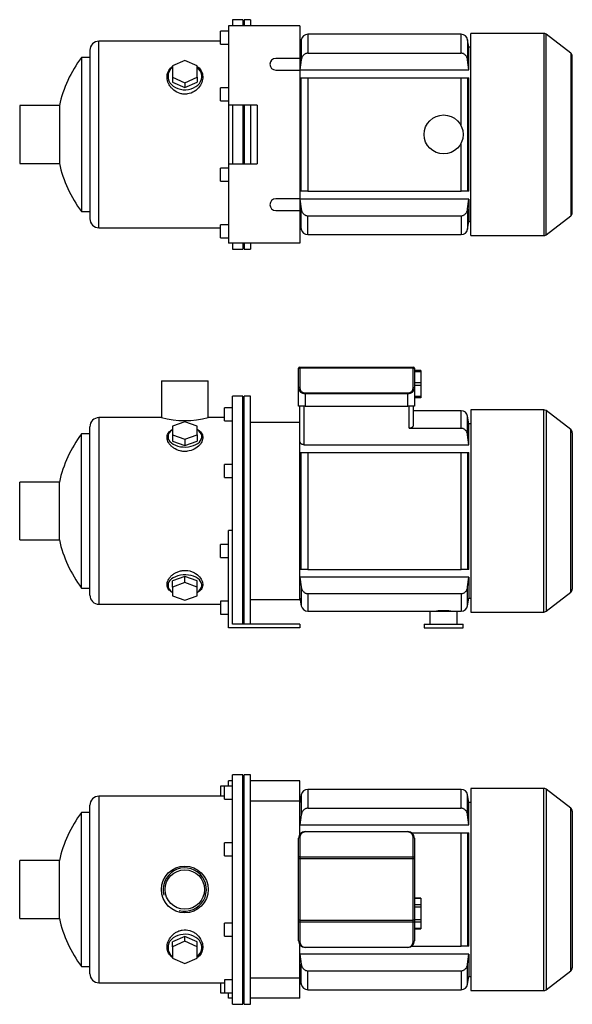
# Model space of a CAD drawing. Header units: millimetres. Extents: x 156 to 1176, y 17 to 796.
# Tile 1 of 2: x 156 to 581, y 39 to 796. Entities that reach past the tile are written whole.
import ezdxf

# ---------------------------------------------------------------- set-up
doc = ezdxf.new("R2010")
doc.units = ezdxf.units.MM
for name, color, linetype in [('BASETTA_MEC_80_T', 7, 'Continuous'), ('CARCASSA_MEC_80-', 7, 'Continuous'), ('COPRIVENTOLA_MEC', 7, 'Continuous'), ('CORPO_MH_3-5_[4]', 7, 'Continuous'), ('FLANGIA_MOTORE_T', 7, 'Continuous'), ('PIEDINO_MEC_80_I', 7, 'Continuous'), ('STAFFA_3-5-9_INT', 7, 'Continuous'), ('螺栓_：_六角头_-_M20.0', 7, 'Continuous')]:
    doc.layers.add(name, color=color, linetype=linetype)

# ---------------------------------------------------------------- blocks, each defined once
blk = doc.blocks.new('SE1')
at = {"layer": 'BASETTA_MEC_80_T', "color": 7, "linetype": 'Continuous'}
for p, q in [((370.27, 151.74), (370.27, 166.72)), ((371.07, 167.28), (371.07, 152.3)), ((375.27, 171.72), (454.27, 171.72)), ((375.27, 171.72), (375.27, 171.48)), ((454.27, 171.48), (375.27, 171.48)), ((454.27, 171.72), (454.27, 171.48)), ((458.47, 152.3), (458.47, 167.28)), ((459.27, 166.72), (459.27, 151.74)), ((370.27, 150.89), (370.27, 151.74)), ((371.07, 152.3), (458.47, 152.3)), ((371.07, 152.3), (371.07, 150.89)), ((458.47, 150.89), (458.47, 152.3)), ((459.27, 151.74), (459.27, 150.89)), ((370.27, 103.54), (370.27, 150.89)), ((371.07, 150.89), (370.27, 150.89)), ((458.47, 150.89), (371.07, 150.89)), ((371.07, 150.89), (371.07, 103.54)), ((458.47, 103.54), (458.47, 150.89)), ((459.27, 150.89), (458.47, 150.89)), ((459.27, 150.89), (459.27, 103.54)), ((370.27, 102.69), (370.27, 103.54)), ((371.07, 103.54), (370.27, 103.54)), ((370.27, 87.72), (370.27, 102.69)), ((371.07, 103.54), (458.47, 103.54)), ((371.07, 103.54), (371.07, 102.13)), ((458.47, 102.13), (371.07, 102.13)), ((371.07, 102.13), (371.07, 87.15)), ((458.47, 102.13), (458.47, 103.54)), ((459.27, 103.54), (458.47, 103.54)), ((458.47, 87.15), (458.47, 102.13)), ((459.27, 103.54), (459.27, 102.69)), ((459.27, 102.69), (459.27, 87.72)), ((375.27, 82.95), (454.27, 82.95)), ((375.27, 82.95), (375.27, 82.72)), ((454.27, 82.72), (375.27, 82.72)), ((454.27, 82.95), (454.27, 82.72))]:
    blk.add_line(p, q, dxfattribs=at)
for centre, radius, start, end in [((375.27, 166.72), 5, 90, 180), ((375.27, 167.28), 4.2, 90, 180), ((454.27, 166.72), 5, 0, 90), ((454.27, 167.28), 4.2, 0, 90), ((375.27, 87.72), 5, 180, 270), ((375.27, 87.15), 4.2, 180, 270), ((454.27, 87.72), 5, 270, 0), ((454.27, 87.15), 4.2, 270, 0)]:
    blk.add_arc(centre, radius, start, end, dxfattribs=at)
for centre, major_axis, start_param, end_param in [((371.07, 166.72), (-0.8, 0), 4.712389, 6.283185), ((458.47, 166.72), (0.8, 0), 0, 1.570796), ((371.07, 151.74), (0.8, 0), 1.570796, 3.141593), ((458.47, 151.74), (0.8, 0), 0, 1.570796), ((371.07, 102.69), (0.8, 0), 3.141593, 4.712389), ((458.47, 102.69), (0.8, 0), 4.712389, 6.283185), ((371.07, 87.72), (0.8, 0), 3.141593, 4.712389), ((458.47, 87.72), (-0.8, 0), 1.570796, 3.141593)]:
    blk.add_ellipse(centre, major_axis=major_axis, ratio=0.707107, start_param=start_param, end_param=end_param, dxfattribs=at)
at = {"layer": 'CARCASSA_MEC_80-', "color": 7, "linetype": 'Continuous'}
for p, q in [((372.31, 200.08), (371.27, 194.22)), ((372.31, 200.08), (372.31, 184.53)), ((377.23, 204.22), (377.23, 189.7)), ((495.31, 204.22), (377.23, 204.22)), ((495.31, 189.7), (495.31, 204.22)), ((500.24, 184.53), (500.24, 200.08)), ((501.27, 194.22), (500.24, 200.08)), ((377.23, 189.7), (495.31, 189.7)), ((501.27, 176.85), (501.27, 194.22)), ((502.77, 194.22), (501.27, 194.22)), ((372.31, 184.53), (371.27, 176.85)), ((501.27, 176.85), (500.24, 184.53)), ((371.27, 176.85), (501.27, 176.85)), ((457.27, 170.72), (495.31, 170.72)), ((495.31, 83.72), (495.31, 170.72)), ((495.31, 170.72), (500.24, 170.72)), ((500.24, 170.72), (501.27, 170.72)), ((500.24, 170.72), (500.24, 83.72)), ((501.27, 83.72), (501.27, 170.72)), ((457.27, 83.72), (495.31, 83.72)), ((500.24, 83.72), (495.31, 83.72)), ((501.27, 83.72), (500.24, 83.72)), ((501.27, 77.58), (371.27, 77.58)), ((500.24, 69.9), (501.27, 77.58)), ((501.27, 77.58), (501.27, 60.22)), ((372.31, 54.35), (372.31, 69.9)), ((500.24, 54.35), (500.24, 69.9)), ((377.23, 64.73), (495.31, 64.73)), ((377.23, 50.22), (377.23, 64.73)), ((495.31, 64.73), (495.31, 50.22)), ((371.27, 60.22), (372.31, 54.35)), ((500.24, 54.35), (501.27, 60.22)), ((501.27, 60.22), (502.77, 60.22)), ((377.23, 50.22), (495.31, 50.22))]:
    blk.add_line(p, q, dxfattribs=at)
for centre, start, end in [((377.23, 199.22), 90, 170), ((495.31, 199.22), 10, 90), ((377.23, 55.22), 190, 270), ((495.31, 55.22), 270, 350)]:
    blk.add_arc(centre, 5, start, end, dxfattribs=at)
for points, knots in [([(377.23, 189.7), (376.9, 189.7), (376.58, 189.66), (375.96, 189.51), (375.65, 189.39), (375.07, 189.1), (374.79, 188.93), (374.28, 188.52), (374.05, 188.3), (373.63, 187.81), (373.43, 187.54), (373.09, 186.99), (372.95, 186.7), (372.69, 186.11), (372.59, 185.8), (372.42, 185.17), (372.35, 184.85), (372.31, 184.53)], [0, 0, 0, 0, 0.125, 0.125, 0.25, 0.25, 0.375, 0.375, 0.5, 0.5, 0.625, 0.625, 0.75, 0.75, 0.875, 0.875, 1, 1, 1, 1]), ([(500.24, 184.53), (500.15, 185.17), (499.98, 185.8), (499.61, 186.69), (499.46, 186.98), (499.12, 187.54), (498.93, 187.8), (498.51, 188.29), (498.27, 188.52), (497.76, 188.92), (497.49, 189.1), (497.05, 189.32), (496.9, 189.38), (496.6, 189.49), (496.44, 189.54), (495.97, 189.66), (495.64, 189.7), (495.31, 189.7)], [0, 0, 0, 0, 0.25, 0.25, 0.375, 0.375, 0.5, 0.5, 0.625, 0.625, 0.75, 0.75, 0.8125, 0.8125, 0.875, 0.875, 1, 1, 1, 1]), ([(372.31, 69.9), (372.4, 69.26), (372.56, 68.63), (372.94, 67.74), (373.09, 67.45), (373.43, 66.89), (373.62, 66.63), (374.04, 66.14), (374.28, 65.91), (374.79, 65.51), (375.06, 65.33), (375.49, 65.11), (375.64, 65.05), (375.95, 64.94), (376.1, 64.89), (376.58, 64.77), (376.9, 64.73), (377.23, 64.73)], [0, 0, 0, 0, 0.25, 0.25, 0.375, 0.375, 0.5, 0.5, 0.625, 0.625, 0.75, 0.75, 0.8125, 0.8125, 0.875, 0.875, 1, 1, 1, 1]), ([(495.31, 64.73), (495.64, 64.73), (495.96, 64.77), (496.59, 64.92), (496.9, 65.04), (497.48, 65.33), (497.75, 65.5), (498.26, 65.91), (498.5, 66.13), (498.92, 66.62), (499.11, 66.89), (499.45, 67.44), (499.6, 67.73), (499.85, 68.32), (499.96, 68.63), (500.13, 69.26), (500.19, 69.58), (500.24, 69.9)], [0, 0, 0, 0, 0.125, 0.125, 0.25, 0.25, 0.375, 0.375, 0.5, 0.5, 0.625, 0.625, 0.75, 0.75, 0.875, 0.875, 1, 1, 1, 1])]:
    blk.add_open_spline(points, degree=3, knots=knots, dxfattribs=at)
blk.add_open_spline([(371.27, 77.58), (371.61, 75.02), (371.95, 72.46), (372.31, 69.9)], degree=3, dxfattribs=at)
at = {"layer": 'COPRIVENTOLA_MEC', "color": 7, "linetype": 'Continuous'}
for p, q in [((502.77, 204.97), (502.77, 49.47)), ((558.75, 204.97), (502.77, 204.97)), ((558.75, 49.47), (558.75, 204.97)), ((560.58, 204.35), (560.58, 50.09)), ((579.6, 189.75), (560.58, 204.35)), ((579.6, 64.68), (579.6, 189.75)), ((580.77, 187.37), (580.77, 67.06)), ((560.58, 50.09), (579.6, 64.68)), ((502.77, 49.47), (558.75, 49.47))]:
    blk.add_line(p, q, dxfattribs=at)
for centre, start, end in [((558.75, 201.97), 52.5, 90), ((577.77, 187.37), 0, 52.5), ((577.77, 67.06), 307.5, 0), ((558.75, 52.47), 270, 307.5)]:
    blk.add_arc(centre, 3, start, end, dxfattribs=at)
at = {"layer": 'CORPO_MH_3-5_[4]', "color": 7, "linetype": 'Continuous'}
for p, q in [((319.27, 38.97), (319.27, 215.47)), ((327.27, 215.47), (319.27, 215.47)), ((327.27, 38.97), (327.27, 215.47)), ((313.27, 196.59), (313.27, 206.59)), ((319.27, 206.59), (313.27, 206.59)), ((216.67, 198.97), (216.67, 55.47)), ((313.27, 198.97), (216.67, 198.97)), ((209.67, 62.47), (209.67, 191.97)), ((313.27, 196.59), (319.27, 196.59)), ((203.12, 67.97), (203.12, 186.47)), ((209.67, 186.47), (203.12, 186.47)), ((313.27, 153.02), (313.27, 163.02)), ((319.27, 163.02), (313.27, 163.02)), ((313.27, 153.02), (319.27, 153.02)), ((155.67, 104.97), (155.67, 149.47)), ((186.18, 149.47), (155.67, 149.47)), ((186.18, 104.97), (186.18, 149.47)), ((155.67, 104.97), (186.18, 104.97)), ((313.27, 91.41), (313.27, 101.41)), ((319.27, 101.41), (313.27, 101.41)), ((282.77, 91.22), (273.27, 86.9)), ((292.27, 86.9), (282.77, 91.22)), ((282.77, 87.53), (282.77, 91.22)), ((313.27, 91.41), (319.27, 91.41)), ((282.77, 87.53), (273.27, 83.21)), ((273.27, 83.21), (273.27, 86.9)), ((292.27, 83.21), (282.77, 87.53)), ((292.27, 83.21), (292.27, 86.9)), ((273.27, 83.21), (273.27, 74.56)), ((292.27, 74.56), (292.27, 83.21)), ((273.27, 74.56), (282.77, 70.24)), ((282.77, 70.24), (292.27, 74.56)), ((203.12, 67.97), (209.67, 67.97)), ((216.67, 55.47), (313.27, 55.47)), ((313.27, 57.84), (313.27, 47.84)), ((319.27, 57.84), (313.27, 57.84)), ((313.27, 47.84), (319.27, 47.84)), ((319.27, 38.97), (327.27, 38.97))]:
    blk.add_line(p, q, dxfattribs=at)
for radius in [18, 15.15]:
    blk.add_circle((282.67, 127.22), radius, dxfattribs=at)
for centre, radius, start, end in [((216.67, 191.97), 7, 90, 180), ((283.67, 127.22), 100, 143.66538, 167.14409), ((282.67, 127.22), 16.62, 255, 195), ((283.67, 127.22), 100, 192.85591, 216.33462), ((216.67, 62.47), 7, 180, 270)]:
    blk.add_arc(centre, radius, start, end, dxfattribs=at)
for start_param, end_param in [(2.390244, 6.283185), (0, 0.751348)]:
    blk.add_ellipse((282.77, 82.58), major_axis=(-13, 0), ratio=0.788011, start_param=start_param, end_param=end_param, dxfattribs=at)
blk.add_open_spline([(273.27, 74.83), (272.91, 75.09), (272.57, 75.38), (271.68, 76.21), (271.19, 76.79), (269.91, 78.65), (269.36, 80.02), (268.91, 82.97), (269.01, 84.49), (269.86, 87.57), (270.59, 89.06), (272.14, 91.15), (272.72, 91.81), (274.02, 93.02), (274.74, 93.59), (276.3, 94.58), (277.13, 95), (278.87, 95.67), (279.81, 95.93), (282.64, 96.37), (284.61, 96.24), (287.34, 95.45), (288.23, 95.09), (289.87, 94.21), (290.65, 93.7), (292.78, 91.98), (293.93, 90.62), (295.63, 87.71), (296.18, 86.15), (296.63, 83.1), (296.53, 81.58), (295.69, 78.77), (294.95, 77.45), (293.45, 75.79), (292.9, 75.29), (292.3, 74.84)], degree=3, knots=[0.1389216, 0.1389216, 0.1389216, 0.1389216, 0.15625, 0.15625, 0.1875, 0.1875, 0.25, 0.25, 0.3125, 0.3125, 0.375, 0.375, 0.40625, 0.40625, 0.4375, 0.4375, 0.46875, 0.46875, 0.5, 0.5, 0.5625, 0.5625, 0.59375, 0.59375, 0.625, 0.625, 0.6875, 0.6875, 0.75, 0.75, 0.8125, 0.8125, 0.875, 0.875, 0.9041554, 0.9041554, 0.9041554, 0.9041554], dxfattribs=at)
at = {"layer": 'FLANGIA_MOTORE_T', "color": 7, "linetype": 'Continuous'}
for p, q in [((328.27, 213.97), (327.27, 213.97)), ((328.27, 38.97), (328.27, 215.47)), ((333.27, 215.47), (328.27, 215.47)), ((333.27, 38.97), (333.27, 215.47)), ((371.27, 195.22), (333.27, 195.22)), ((371.27, 169.72), (371.27, 195.22)), ((371.27, 59.22), (371.27, 84.72)), ((333.27, 59.22), (371.27, 59.22)), ((327.27, 40.47), (328.27, 40.47)), ((328.27, 38.97), (333.27, 38.97))]:
    blk.add_line(p, q, dxfattribs=at)
at = {"layer": 'STAFFA_3-5-9_INT', "color": 7, "linetype": 'Continuous'}
for p, q in [((310.27, 206.59), (310.27, 198.97)), ((313.27, 206.59), (310.27, 206.59)), ((319.27, 210.72), (316.27, 210.72)), ((316.27, 206.59), (316.27, 210.72)), ((371.27, 210.72), (333.27, 210.72)), ((371.27, 195.22), (371.27, 210.72)), ((310.27, 55.47), (310.27, 47.84)), ((371.27, 43.72), (371.27, 59.22)), ((310.27, 47.84), (313.27, 47.84)), ((316.27, 43.72), (316.27, 47.84)), ((319.27, 43.72), (316.27, 43.72)), ((371.27, 43.72), (333.27, 43.72))]:
    blk.add_line(p, q, dxfattribs=at)
at = {"layer": '螺栓_：_六角头_-_M20.0', "color": 7, "linetype": 'Continuous'}
for p, q in [((464.27, 120.67), (459.27, 120.67)), ((464.27, 120.4), (459.27, 120.4)), ((464.27, 115.49), (459.27, 115.49)), ((464.27, 113.76), (459.27, 113.76)), ((464.27, 120.67), (464.27, 120.4)), ((464.27, 120.4), (464.27, 115.49)), ((464.27, 115.49), (464.27, 113.76)), ((464.27, 113.76), (464.27, 103.95)), ((464.27, 103.95), (459.27, 103.95)), ((464.27, 102.22), (459.27, 102.22)), ((464.27, 103.95), (464.27, 102.22)), ((464.27, 102.22), (464.27, 97.31)), ((464.27, 97.31), (459.27, 97.31)), ((459.27, 97.04), (464.27, 97.04)), ((464.27, 97.31), (464.27, 97.04))]:
    blk.add_line(p, q, dxfattribs=at)
blk = doc.blocks.new('SE2')
at = {"layer": 'BASETTA_MEC_80_T', "color": 7, "linetype": 'Continuous'}
for p, q in [((370.27, 527.66), (370.27, 528.01)), ((370.27, 512.68), (370.27, 527.66)), ((371.07, 528.81), (458.47, 528.81)), ((371.07, 528.81), (371.07, 528.22)), ((458.47, 528.22), (371.07, 528.22)), ((371.07, 528.22), (371.07, 513.24)), ((458.47, 528.22), (458.47, 528.81)), ((458.47, 513.24), (458.47, 528.22)), ((459.27, 528.01), (459.27, 527.66)), ((459.27, 527.66), (459.27, 512.68)), ((370.27, 498.81), (370.27, 512.68)), ((375.27, 509.04), (454.27, 509.04)), ((375.27, 509.04), (375.27, 508.48)), ((375.27, 508.48), (375.27, 498.81)), ((454.27, 508.48), (375.27, 508.48)), ((454.27, 509.04), (454.27, 508.48)), ((454.27, 498.81), (454.27, 508.48)), ((459.27, 512.68), (459.27, 498.81)), ((375.27, 498.81), (370.27, 498.81)), ((375.27, 498.81), (454.27, 498.81)), ((459.27, 498.81), (454.27, 498.81))]:
    blk.add_line(p, q, dxfattribs=at)
for centre, radius, start, end in [((371.07, 528.01), 0.8, 90, 180), ((458.47, 528.01), 0.8, 0, 90), ((375.27, 513.24), 4.2, 180, 270), ((454.27, 513.24), 4.2, 270, 0)]:
    blk.add_arc(centre, radius, start, end, dxfattribs=at)
for centre, major_axis, ratio, start_param, end_param in [((371.07, 527.66), (0.8, 0), 0.707107, 1.570796, 3.141593), ((458.47, 527.66), (0.8, 0), 0.707107, 0, 1.570796), ((371.07, 512.68), (0.8, 0), 0.707107, 1.570796, 3.141593), ((375.27, 512.68), (5, 0), 0.84, 3.141593, 4.712389), ((454.27, 512.68), (5, 0), 0.84, 4.712389, 6.283185), ((458.47, 512.68), (-0.8, 0), 0.707107, 3.141593, 4.712389)]:
    blk.add_ellipse(centre, major_axis=major_axis, ratio=ratio, start_param=start_param, end_param=end_param, dxfattribs=at)
at = {"layer": 'CARCASSA_MEC_80-', "color": 7, "linetype": 'Continuous'}
for p, q in [((371.27, 472.93), (371.27, 498.81)), ((374.27, 498.81), (374.27, 469.27)), ((455.27, 481.85), (455.27, 498.81)), ((458.27, 498.81), (458.27, 483.8)), ((495.31, 495.31), (458.27, 495.31)), ((495.31, 481.85), (495.31, 495.31)), ((500.24, 476.77), (500.24, 491.18)), ((501.27, 485.31), (500.24, 491.18)), ((501.27, 469.27), (501.27, 485.31)), ((502.77, 485.31), (501.27, 485.31)), ((455.27, 481.85), (495.31, 481.85)), ((501.27, 469.27), (500.24, 476.77)), ((371.27, 463.31), (372.31, 463.31)), ((372.31, 373.31), (372.31, 463.31)), ((372.31, 463.31), (377.23, 463.31)), ((374.27, 469.27), (501.27, 469.27)), ((377.23, 463.31), (495.31, 463.31)), ((377.23, 463.31), (377.23, 373.31)), ((495.31, 373.31), (495.31, 463.31)), ((495.31, 463.31), (500.24, 463.31)), ((500.24, 463.31), (501.27, 463.31)), ((500.24, 463.31), (500.24, 373.31)), ((501.27, 373.31), (501.27, 463.31)), ((372.31, 373.31), (371.27, 373.31)), ((377.23, 373.31), (372.31, 373.31)), ((377.23, 373.31), (495.31, 373.31)), ((500.24, 373.31), (495.31, 373.31)), ((501.27, 373.31), (500.24, 373.31)), ((501.27, 367.35), (371.27, 367.35)), ((371.27, 367.35), (372.31, 359.85)), ((500.24, 359.85), (501.27, 367.35)), ((501.27, 367.35), (501.27, 351.31)), ((372.31, 359.85), (372.31, 345.44)), ((500.24, 345.44), (500.24, 359.85)), ((371.27, 351.31), (372.31, 345.44)), ((377.23, 354.78), (495.31, 354.78)), ((377.23, 354.78), (377.23, 341.31)), ((495.31, 354.78), (495.31, 341.31)), ((500.24, 345.44), (501.27, 351.31)), ((501.27, 351.31), (502.77, 351.31)), ((377.23, 341.31), (471.27, 341.31)), ((492.27, 341.31), (495.31, 341.31))]:
    blk.add_line(p, q, dxfattribs=at)
for centre, radius, start, end in [((495.31, 490.31), 5, 10, 90), ((377.23, 346.31), 5, 190, 270), ((481.77, 264.49), 77.01, 85.9047, 94.0953), ((495.31, 346.31), 5, 270, 350)]:
    blk.add_arc(centre, radius, start, end, dxfattribs=at)
for points, knots in [([(458.27, 483.8), (458.27, 483.57), (458.21, 483.35), (458.01, 483.01), (457.93, 482.9), (457.73, 482.7), (457.61, 482.6), (457.35, 482.41), (457.21, 482.32), (456.88, 482.16), (456.71, 482.09), (456.32, 481.97), (456.12, 481.92), (455.71, 481.86), (455.49, 481.85), (455.27, 481.85)], [0, 0, 0, 0, 0.25, 0.25, 0.375, 0.375, 0.5, 0.5, 0.625, 0.625, 0.75, 0.75, 0.875, 0.875, 1, 1, 1, 1]), ([(500.24, 476.77), (500.15, 477.41), (499.98, 478.03), (499.6, 478.91), (499.45, 479.19), (499.11, 479.74), (498.92, 480), (498.49, 480.48), (498.25, 480.7), (497.74, 481.09), (497.47, 481.26), (497.04, 481.48), (496.89, 481.54), (496.58, 481.65), (496.43, 481.7), (495.96, 481.81), (495.64, 481.85), (495.31, 481.85)], [0, 0, 0, 0, 0.25, 0.25, 0.375, 0.375, 0.5, 0.5, 0.625, 0.625, 0.75, 0.75, 0.8125, 0.8125, 0.875, 0.875, 1, 1, 1, 1]), ([(374.27, 469.27), (374.05, 469.27), (373.82, 469.29), (373.39, 469.37), (373.19, 469.44), (372.8, 469.59), (372.62, 469.68), (372.3, 469.88), (372.16, 469.99), (371.91, 470.23), (371.79, 470.35), (371.61, 470.6), (371.53, 470.74), (371.4, 471), (371.35, 471.14), (371.29, 471.41), (371.27, 471.55), (371.27, 471.68)], [0, 0, 0, 0, 0.125, 0.125, 0.25, 0.25, 0.375, 0.375, 0.5, 0.5, 0.625, 0.625, 0.75, 0.75, 0.875, 0.875, 1, 1, 1, 1]), ([(372.31, 359.85), (372.4, 359.21), (372.57, 358.6), (372.95, 357.72), (373.1, 357.43), (373.44, 356.88), (373.63, 356.63), (374.06, 356.15), (374.29, 355.92), (374.8, 355.53), (375.07, 355.36), (375.51, 355.14), (375.66, 355.08), (375.96, 354.97), (376.12, 354.93), (376.58, 354.81), (376.91, 354.78), (377.23, 354.78)], [0, 0, 0, 0, 0.25, 0.25, 0.375, 0.375, 0.5, 0.5, 0.625, 0.625, 0.75, 0.75, 0.8125, 0.8125, 0.875, 0.875, 1, 1, 1, 1]), ([(495.31, 354.78), (495.64, 354.78), (495.96, 354.81), (496.58, 354.96), (496.89, 355.07), (497.46, 355.35), (497.73, 355.52), (498.25, 355.92), (498.48, 356.14), (498.91, 356.61), (499.1, 356.87), (499.44, 357.42), (499.59, 357.7), (499.85, 358.29), (499.96, 358.6), (500.13, 359.22), (500.19, 359.53), (500.24, 359.85)], [0, 0, 0, 0, 0.125, 0.125, 0.25, 0.25, 0.375, 0.375, 0.5, 0.5, 0.625, 0.625, 0.75, 0.75, 0.875, 0.875, 1, 1, 1, 1])]:
    blk.add_open_spline(points, degree=3, knots=knots, dxfattribs=at)
at = {"layer": 'COPRIVENTOLA_MEC', "color": 7, "linetype": 'Continuous'}
for p, q in [((502.77, 496.06), (502.77, 340.56)), ((558.75, 496.06), (502.77, 496.06)), ((558.75, 340.56), (558.75, 496.06)), ((560.58, 495.44), (560.58, 341.18)), ((579.6, 480.85), (560.58, 495.44)), ((579.6, 355.77), (579.6, 480.85)), ((580.77, 478.47), (580.77, 358.15)), ((560.58, 341.18), (579.6, 355.77)), ((502.77, 340.56), (558.75, 340.56))]:
    blk.add_line(p, q, dxfattribs=at)
for centre, start, end in [((558.75, 493.06), 52.5, 90), ((577.77, 478.47), 0, 52.5), ((577.77, 358.15), 307.5, 0), ((558.75, 343.56), 270, 307.5)]:
    blk.add_arc(centre, 3, start, end, dxfattribs=at)
at = {"layer": 'CORPO_MH_3-5_[4]', "color": 7, "linetype": 'Continuous'}
for p, q in [((264.67, 518.31), (300.67, 518.31)), ((264.67, 518.31), (264.67, 490.05)), ((300.67, 490.06), (300.67, 518.31)), ((319.27, 389.75), (319.27, 506.56)), ((327.27, 506.56), (319.27, 506.56)), ((327.27, 331.31), (327.27, 506.56)), ((313.27, 487.68), (313.27, 497.68)), ((319.27, 497.68), (313.27, 497.68)), ((216.67, 490.06), (216.67, 346.56)), ((264.71, 490.06), (216.67, 490.06)), ((282.77, 486.92), (273.27, 483.55)), ((292.27, 483.55), (282.77, 486.92)), ((313.27, 490.06), (300.67, 490.06)), ((313.27, 487.68), (319.27, 487.68)), ((203.12, 359.06), (203.12, 477.56)), ((209.67, 477.56), (203.12, 477.56)), ((209.67, 353.56), (209.67, 483.06)), ((273.27, 483.55), (273.27, 476.79)), ((292.27, 476.79), (292.27, 483.55)), ((273.27, 476.79), (273.27, 472.06)), ((273.27, 476.79), (282.77, 473.42)), ((273.27, 472.06), (282.77, 468.69)), ((282.77, 473.42), (292.27, 476.79)), ((282.77, 473.42), (282.77, 468.69)), ((282.77, 468.69), (292.27, 472.06)), ((292.27, 476.79), (292.27, 472.06)), ((313.27, 444.12), (313.27, 454.12)), ((319.27, 454.12), (313.27, 454.12)), ((155.67, 396.06), (155.67, 440.56)), ((186.18, 440.56), (155.67, 440.56)), ((186.18, 396.06), (186.18, 440.56)), ((313.27, 444.12), (319.27, 444.12)), ((155.67, 396.06), (186.18, 396.06)), ((282.77, 367.93), (273.27, 364.56)), ((273.27, 359.83), (273.27, 364.56)), ((292.27, 364.56), (282.77, 367.93)), ((282.77, 363.21), (282.77, 367.93)), ((292.27, 359.83), (292.27, 364.56)), ((203.12, 359.06), (209.67, 359.06)), ((282.77, 363.21), (273.27, 359.83)), ((273.27, 359.83), (273.27, 353.08)), ((292.27, 359.83), (282.77, 363.21)), ((292.27, 353.08), (292.27, 359.83)), ((273.27, 353.08), (282.77, 349.7)), ((282.77, 349.7), (292.27, 353.08)), ((216.67, 346.56), (310.27, 346.56))]:
    blk.add_line(p, q, dxfattribs=at)
for centre, radius, start, end in [((216.67, 483.06), 7, 90, 180), ((282.67, 559.54), 71.77, 255.4749, 284.5251), ((283.67, 418.31), 100, 143.66538, 167.14409), ((283.67, 418.31), 100, 192.85591, 216.33462), ((216.67, 353.56), 7, 180, 270)]:
    blk.add_arc(centre, radius, start, end, dxfattribs=at)
for centre, start_param, end_param in [((282.77, 475.44), 0, 3.892941), ((282.77, 475.44), 5.531837, 6.283185), ((282.77, 361.18), 2.390244, 6.283185), ((282.77, 361.18), 0, 0.751348)]:
    blk.add_ellipse(centre, major_axis=(-13, 0), ratio=0.615661, start_param=start_param, end_param=end_param, dxfattribs=at)
for points, knots in [([(284.75, 464.16), (283.8, 464.03), (282.85, 464), (280.95, 464.11), (280, 464.25), (277.26, 464.93), (275.58, 465.71), (273.47, 467.15), (272.82, 467.68), (271.68, 468.78), (271.19, 469.36), (269.91, 471.15), (269.36, 472.39), (268.91, 474.83), (269.01, 475.98), (269.86, 478.14), (270.59, 479.1), (272.1, 480.32), (272.65, 480.67), (273.25, 480.99)], [0, 0, 0, 0, 0.03125, 0.03125, 0.0625, 0.0625, 0.125, 0.125, 0.15625, 0.15625, 0.1875, 0.1875, 0.25, 0.25, 0.3125, 0.3125, 0.375, 0.375, 0.4043708, 0.4043708, 0.4043708, 0.4043708]), ([(292.3, 480.99), (293.3, 480.46), (294.13, 479.84), (295.63, 478.23), (296.18, 477.18), (296.63, 474.93), (296.53, 473.71), (295.69, 471.27), (294.95, 470.02), (292.9, 467.74), (291.56, 466.68), (288.47, 465.02), (286.66, 464.41), (284.75, 464.16)], [0.6394434, 0.6394434, 0.6394434, 0.6394434, 0.6875, 0.6875, 0.75, 0.75, 0.8125, 0.8125, 0.875, 0.875, 0.9375, 0.9375, 1, 1, 1, 1]), ([(273.27, 355.62), (272.91, 355.81), (272.57, 356.01), (271.68, 356.61), (271.19, 357.03), (269.91, 358.4), (269.36, 359.43), (268.91, 361.71), (269.01, 362.9), (269.86, 365.37), (270.59, 366.59), (272.14, 368.31), (272.72, 368.86), (274.02, 369.87), (274.74, 370.35), (276.3, 371.19), (277.13, 371.54), (278.87, 372.11), (279.81, 372.33), (282.64, 372.71), (284.61, 372.6), (287.34, 371.92), (288.23, 371.61), (289.87, 370.88), (290.65, 370.44), (292.78, 369), (293.93, 367.86), (295.63, 365.48), (296.18, 364.23), (296.63, 361.81), (296.53, 360.63), (295.69, 358.49), (294.95, 357.51), (293.45, 356.31), (292.9, 355.95), (292.3, 355.63)], [0.1389216, 0.1389216, 0.1389216, 0.1389216, 0.15625, 0.15625, 0.1875, 0.1875, 0.25, 0.25, 0.3125, 0.3125, 0.375, 0.375, 0.40625, 0.40625, 0.4375, 0.4375, 0.46875, 0.46875, 0.5, 0.5, 0.5625, 0.5625, 0.59375, 0.59375, 0.625, 0.625, 0.6875, 0.6875, 0.75, 0.75, 0.8125, 0.8125, 0.875, 0.875, 0.9041554, 0.9041554, 0.9041554, 0.9041554])]:
    blk.add_open_spline(points, degree=3, knots=knots, dxfattribs=at)
at = {"layer": 'FLANGIA_MOTORE_T', "color": 7, "linetype": 'Continuous'}
for p, q in [((328.27, 505.06), (327.27, 505.06)), ((328.27, 331.31), (328.27, 506.56)), ((333.27, 506.56), (328.27, 506.56)), ((333.27, 331.31), (333.27, 506.56)), ((371.27, 486.31), (333.27, 486.31)), ((371.27, 350.31), (371.27, 472.93)), ((333.27, 350.31), (371.27, 350.31)), ((327.27, 331.56), (328.27, 331.56))]:
    blk.add_line(p, q, dxfattribs=at)
at = {"layer": 'PIEDINO_MEC_80_I', "color": 7, "linetype": 'Continuous'}
for p, q in [((471.27, 341.31), (492.27, 341.31)), ((471.27, 341.31), (471.27, 331.31)), ((492.27, 331.31), (492.27, 341.31)), ((466.77, 331.31), (496.77, 331.31)), ((466.77, 331.31), (466.77, 328.31)), ((466.77, 328.31), (496.77, 328.31)), ((496.77, 328.31), (496.77, 331.31))]:
    blk.add_line(p, q, dxfattribs=at)
at = {"layer": 'STAFFA_3-5-9_INT', "color": 7, "linetype": 'Continuous'}
for p, q in [((316.27, 328.31), (316.27, 403.31)), ((319.27, 403.31), (316.27, 403.31)), ((310.27, 382.5), (310.27, 392.5)), ((316.27, 392.5), (310.27, 392.5)), ((319.27, 331.31), (319.27, 389.75)), ((310.27, 382.5), (316.27, 382.5)), ((310.27, 348.94), (310.27, 338.94)), ((316.27, 348.94), (310.27, 348.94)), ((310.27, 338.94), (316.27, 338.94)), ((371.27, 328.31), (316.27, 328.31)), ((371.27, 331.31), (319.27, 331.31)), ((371.27, 331.31), (371.27, 328.31))]:
    blk.add_line(p, q, dxfattribs=at)
at = {"layer": '螺栓_：_六角头_-_M20.0', "color": 7, "linetype": 'Continuous'}
for p, q in [((464.27, 526.31), (459.27, 526.31)), ((464.27, 525.31), (459.27, 525.31)), ((464.27, 526.31), (464.27, 525.31)), ((464.27, 525.31), (464.27, 516.81)), ((464.27, 516.81), (459.27, 516.81)), ((464.27, 514.81), (459.27, 514.81)), ((464.27, 516.81), (464.27, 514.81)), ((464.27, 514.81), (464.27, 506.31)), ((464.27, 506.31), (459.27, 506.31)), ((464.27, 505.31), (459.27, 505.31)), ((464.27, 506.31), (464.27, 505.31))]:
    blk.add_line(p, q, dxfattribs=at)
blk = doc.blocks.new('SE3')
at = {"layer": 'CARCASSA_MEC_80-', "color": 7, "linetype": 'Continuous'}
for p, q in [((372.31, 780.66), (371.27, 774.79)), ((372.31, 780.66), (372.31, 765.1)), ((377.23, 784.79), (377.23, 770.27)), ((495.31, 784.79), (377.23, 784.79)), ((495.31, 770.27), (495.31, 784.79)), ((500.24, 780.66), (500.24, 765.1)), ((501.27, 774.79), (500.24, 780.66)), ((501.27, 757.43), (501.27, 774.79)), ((502.77, 774.79), (501.27, 774.79)), ((377.23, 770.27), (495.31, 770.27)), ((501.27, 757.43), (500.24, 765.1)), ((371.27, 757.43), (501.27, 757.43)), ((371.27, 751.29), (372.31, 751.29)), ((372.31, 664.29), (372.31, 751.29)), ((372.31, 751.29), (377.23, 751.29)), ((377.23, 751.29), (495.31, 751.29)), ((377.23, 751.29), (377.23, 664.29)), ((495.31, 714.24), (495.31, 751.29)), ((495.31, 751.29), (500.24, 751.29)), ((500.24, 751.29), (501.27, 751.29)), ((500.24, 751.29), (500.24, 664.29)), ((501.27, 664.29), (501.27, 751.29)), ((495.31, 664.29), (495.31, 701.34)), ((372.31, 664.29), (371.27, 664.29)), ((377.23, 664.29), (372.31, 664.29)), ((377.23, 664.29), (495.31, 664.29)), ((500.24, 664.29), (495.31, 664.29)), ((501.27, 664.29), (500.24, 664.29)), ((501.27, 658.15), (371.27, 658.15)), ((371.27, 658.15), (372.31, 650.48)), ((500.24, 650.48), (501.27, 658.15)), ((501.27, 658.15), (501.27, 640.79)), ((372.31, 634.92), (372.31, 650.48)), ((377.23, 645.31), (495.31, 645.31)), ((377.23, 630.79), (377.23, 645.31)), ((495.31, 645.31), (495.31, 630.79)), ((500.24, 650.48), (500.24, 634.92)), ((371.27, 640.79), (372.31, 634.92)), ((500.24, 634.92), (501.27, 640.79)), ((501.27, 640.79), (502.77, 640.79)), ((377.23, 630.79), (495.31, 630.79))]:
    blk.add_line(p, q, dxfattribs=at)
for centre, start, end in [((377.23, 779.79), 90, 170), ((495.31, 779.79), 10, 90), ((377.23, 635.79), 190, 270), ((495.31, 635.79), 270, 350)]:
    blk.add_arc(centre, 5, start, end, dxfattribs=at)
blk.add_open_spline([(372.31, 765.1), (371.95, 762.55), (371.61, 759.99), (371.27, 757.43)], degree=3, dxfattribs=at)
for points, knots in [([(377.23, 770.27), (376.9, 770.27), (376.58, 770.23), (375.96, 770.08), (375.65, 769.97), (375.07, 769.68), (374.79, 769.5), (374.28, 769.1), (374.05, 768.87), (373.63, 768.38), (373.43, 768.12), (373.09, 767.56), (372.95, 767.28), (372.69, 766.68), (372.59, 766.37), (372.42, 765.74), (372.35, 765.43), (372.31, 765.1)], [0, 0, 0, 0, 0.125, 0.125, 0.25, 0.25, 0.375, 0.375, 0.5, 0.5, 0.625, 0.625, 0.75, 0.75, 0.875, 0.875, 1, 1, 1, 1]), ([(500.24, 765.1), (500.15, 765.75), (499.98, 766.37), (499.61, 767.26), (499.46, 767.56), (499.12, 768.11), (498.93, 768.37), (498.51, 768.86), (498.27, 769.09), (497.76, 769.49), (497.49, 769.67), (497.05, 769.89), (496.9, 769.96), (496.6, 770.07), (496.44, 770.12), (495.97, 770.23), (495.64, 770.27), (495.31, 770.27)], [0, 0, 0, 0, 0.25, 0.25, 0.375, 0.375, 0.5, 0.5, 0.625, 0.625, 0.75, 0.75, 0.8125, 0.8125, 0.875, 0.875, 1, 1, 1, 1]), ([(372.31, 650.48), (372.4, 649.83), (372.56, 649.21), (372.94, 648.32), (373.09, 648.02), (373.43, 647.47), (373.62, 647.21), (374.04, 646.72), (374.28, 646.49), (374.79, 646.08), (375.06, 645.91), (375.49, 645.69), (375.64, 645.62), (375.95, 645.51), (376.1, 645.46), (376.58, 645.35), (376.9, 645.31), (377.23, 645.31)], [0, 0, 0, 0, 0.25, 0.25, 0.375, 0.375, 0.5, 0.5, 0.625, 0.625, 0.75, 0.75, 0.8125, 0.8125, 0.875, 0.875, 1, 1, 1, 1]), ([(495.31, 645.31), (495.64, 645.31), (495.96, 645.35), (496.59, 645.5), (496.9, 645.61), (497.48, 645.9), (497.75, 646.08), (498.26, 646.48), (498.5, 646.71), (498.92, 647.2), (499.11, 647.46), (499.45, 648.01), (499.6, 648.3), (499.85, 648.9), (499.96, 649.21), (500.13, 649.84), (500.19, 650.15), (500.24, 650.48)], [0, 0, 0, 0, 0.125, 0.125, 0.25, 0.25, 0.375, 0.375, 0.5, 0.5, 0.625, 0.625, 0.75, 0.75, 0.875, 0.875, 1, 1, 1, 1])]:
    blk.add_open_spline(points, degree=3, knots=knots, dxfattribs=at)
at = {"layer": 'COPRIVENTOLA_MEC', "color": 7, "linetype": 'Continuous'}
for p, q in [((502.77, 630.04), (502.77, 785.54)), ((558.75, 785.54), (502.77, 785.54)), ((558.75, 785.54), (558.75, 630.04)), ((560.58, 630.66), (560.58, 784.92)), ((579.6, 770.33), (560.58, 784.92)), ((579.6, 770.33), (579.6, 645.25)), ((580.77, 647.63), (580.77, 767.95)), ((560.58, 630.66), (579.6, 645.25)), ((502.77, 630.04), (558.75, 630.04))]:
    blk.add_line(p, q, dxfattribs=at)
for centre, start, end in [((558.75, 782.54), 52.5, 90), ((577.77, 767.95), 0, 52.5), ((577.77, 647.63), 307.5, 0), ((558.75, 633.04), 270, 307.5)]:
    blk.add_arc(centre, 3, start, end, dxfattribs=at)
at = {"layer": 'CORPO_MH_3-5_[4]', "color": 7, "linetype": 'Continuous'}
for p, q in [((319.27, 796.04), (319.27, 791.29)), ((327.27, 796.04), (319.27, 796.04)), ((327.27, 796.04), (327.27, 791.29)), ((209.67, 772.54), (209.67, 643.04)), ((216.67, 636.04), (216.67, 779.54)), ((310.27, 779.54), (216.67, 779.54)), ((203.12, 767.04), (203.12, 648.54)), ((209.67, 767.04), (203.12, 767.04)), ((282.77, 764.76), (273.27, 760.44)), ((292.27, 760.44), (282.77, 764.76)), ((273.27, 760.44), (273.27, 751.8)), ((292.27, 751.8), (292.27, 760.44)), ((273.27, 751.8), (273.27, 748.1)), ((273.27, 751.8), (282.77, 747.47)), ((282.77, 747.47), (292.27, 751.8)), ((292.27, 751.8), (292.27, 748.1)), ((273.27, 748.1), (282.77, 743.78)), ((282.77, 743.78), (292.27, 748.1)), ((282.77, 747.47), (282.77, 743.78)), ((155.67, 730.04), (155.67, 685.54)), ((186.18, 730.04), (155.67, 730.04)), ((186.18, 730.04), (186.18, 685.54)), ((319.27, 730.29), (319.27, 685.29)), ((327.27, 730.29), (327.27, 685.29)), ((155.67, 685.54), (186.18, 685.54)), ((203.12, 648.54), (209.67, 648.54)), ((216.67, 636.04), (310.27, 636.04)), ((319.27, 624.29), (319.27, 619.54)), ((327.27, 624.29), (327.27, 619.54)), ((319.27, 619.54), (327.27, 619.54))]:
    blk.add_line(p, q, dxfattribs=at)
for centre, radius, start, end in [((216.67, 772.54), 7, 90, 180), ((283.67, 707.79), 100, 143.66538, 167.14409), ((283.67, 707.79), 100, 192.85591, 216.33462), ((216.67, 643.04), 7, 180, 270)]:
    blk.add_arc(centre, radius, start, end, dxfattribs=at)
for start_param, end_param in [(0, 3.892941), (5.531837, 6.283185)]:
    blk.add_ellipse((282.77, 752.42), major_axis=(-13, 0), ratio=0.788011, start_param=start_param, end_param=end_param, dxfattribs=at)
for points, knots in [([(284.75, 738.92), (283.8, 738.78), (282.85, 738.74), (280.95, 738.86), (280, 739.04), (277.26, 739.83), (275.58, 740.75), (273.47, 742.46), (272.82, 743.09), (271.68, 744.42), (271.19, 745.12), (269.91, 747.31), (269.36, 748.84), (268.91, 751.92), (269.01, 753.41), (269.86, 756.25), (270.59, 757.54), (272.1, 759.22), (272.65, 759.71), (273.25, 760.16)], [0, 0, 0, 0, 0.03125, 0.03125, 0.0625, 0.0625, 0.125, 0.125, 0.15625, 0.15625, 0.1875, 0.1875, 0.25, 0.25, 0.3125, 0.3125, 0.375, 0.375, 0.4043708, 0.4043708, 0.4043708, 0.4043708]), ([(292.3, 760.16), (293.3, 759.41), (294.13, 758.55), (295.63, 756.37), (296.18, 754.97), (296.63, 752.05), (296.53, 750.5), (295.69, 747.45), (294.95, 745.92), (292.9, 743.17), (291.56, 741.9), (288.47, 739.93), (286.66, 739.22), (284.75, 738.92)], [0.6394434, 0.6394434, 0.6394434, 0.6394434, 0.6875, 0.6875, 0.75, 0.75, 0.8125, 0.8125, 0.875, 0.875, 0.9375, 0.9375, 1, 1, 1, 1])]:
    blk.add_open_spline(points, degree=3, knots=knots, dxfattribs=at)
at = {"layer": 'FLANGIA_MOTORE_T', "color": 7, "linetype": 'Continuous'}
for p, q in [((328.27, 796.04), (328.27, 791.29)), ((333.27, 796.04), (328.27, 796.04)), ((333.27, 796.04), (333.27, 791.29)), ((328.27, 794.54), (327.27, 794.54)), ((371.27, 766.29), (371.27, 757.29)), ((328.27, 730.29), (328.27, 685.29)), ((333.27, 730.29), (333.27, 685.29)), ((371.27, 658.29), (371.27, 649.29)), ((327.27, 621.04), (328.27, 621.04)), ((328.27, 624.29), (328.27, 619.54)), ((333.27, 624.29), (333.27, 619.54)), ((328.27, 619.54), (333.27, 619.54))]:
    blk.add_line(p, q, dxfattribs=at)
at = {"layer": 'PIEDINO_MEC_80_I', "color": 7, "linetype": 'Continuous'}
blk.add_circle((481.77, 707.79), 15, dxfattribs=at)
at = {"layer": 'STAFFA_3-5-9_INT', "color": 7, "linetype": 'Continuous'}
for p, q in [((371.27, 791.29), (316.27, 791.29)), ((316.27, 791.29), (316.27, 730.29)), ((371.27, 791.29), (371.27, 766.29)), ((310.27, 777.16), (310.27, 787.16)), ((316.27, 787.16), (310.27, 787.16)), ((310.27, 777.16), (316.27, 777.16)), ((371.27, 766.29), (352.67, 766.29)), ((352.67, 757.29), (371.27, 757.29)), ((371.27, 757.29), (371.27, 658.29)), ((310.27, 733.6), (310.27, 743.6)), ((316.27, 743.6), (310.27, 743.6)), ((310.27, 733.6), (316.27, 733.6)), ((316.27, 730.29), (316.27, 685.29)), ((338.27, 730.29), (316.27, 730.29)), ((338.27, 730.29), (338.27, 685.29)), ((310.27, 671.98), (310.27, 681.98)), ((316.27, 681.98), (310.27, 681.98)), ((316.27, 685.29), (316.27, 624.29)), ((316.27, 685.29), (338.27, 685.29)), ((310.27, 671.98), (316.27, 671.98)), ((371.27, 658.29), (352.67, 658.29)), ((352.67, 649.29), (371.27, 649.29)), ((371.27, 649.29), (371.27, 624.29)), ((310.27, 628.42), (310.27, 638.42)), ((316.27, 638.42), (310.27, 638.42)), ((310.27, 628.42), (316.27, 628.42)), ((371.27, 624.29), (316.27, 624.29))]:
    blk.add_line(p, q, dxfattribs=at)
for centre in [(352.67, 761.79), (352.67, 653.79)]:
    blk.add_arc(centre, 4.5, 90, 270, dxfattribs=at)

msp = doc.modelspace()

# ---------------------------------------------------------------- block references
for name in ['SE3', 'SE2', 'SE1']:
    msp.add_blockref(name, (0, 0))

doc.saveas('drawing.dxf')
